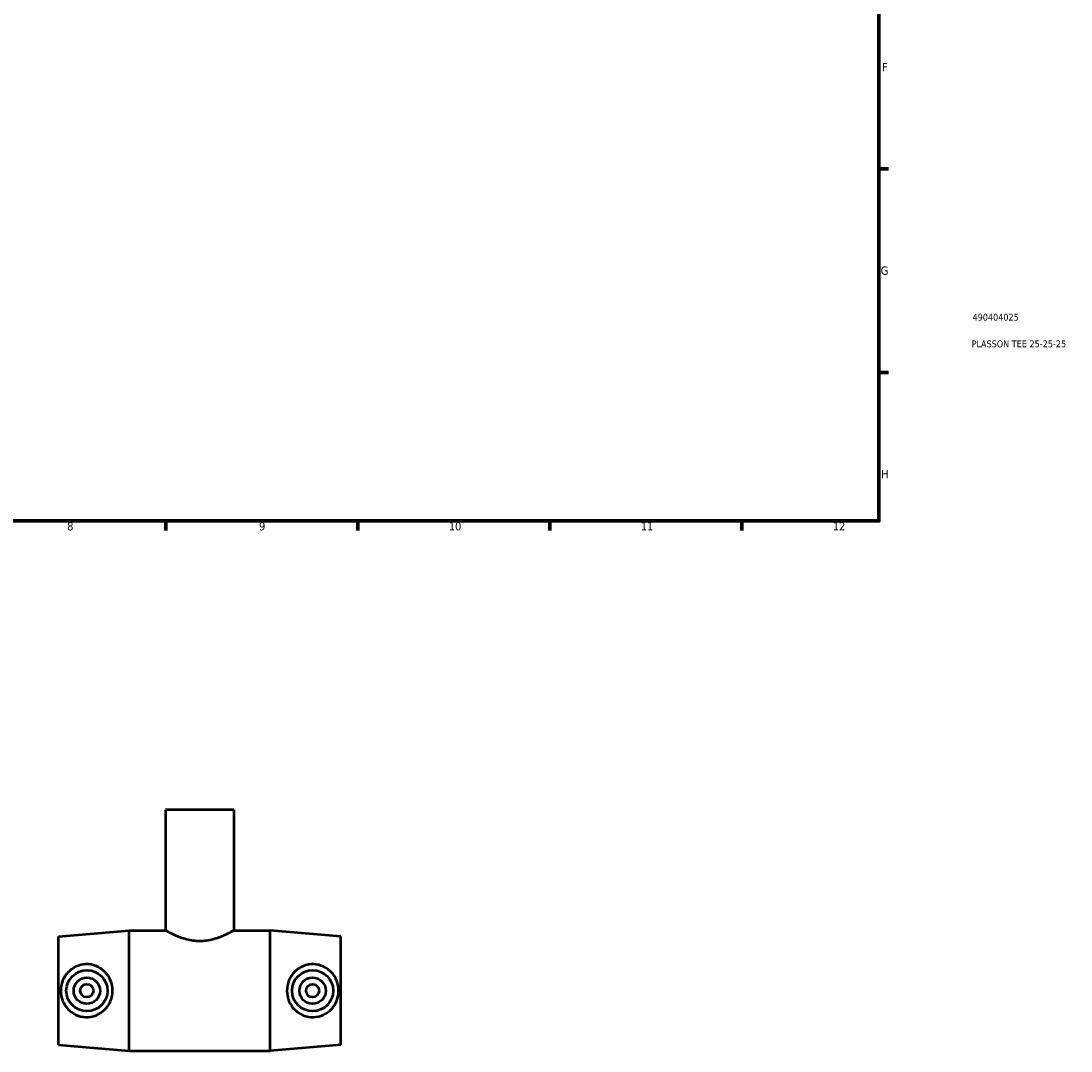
# Model space of a CAD drawing. Header units: millimetres. Extents: x -122 to 1435, y -173 to 1718.
# Tile 2 of 7: x 508 to 891, y -173 to 202. Entities that reach past the tile are written whole.
import ezdxf

# ---------------------------------------------------------------- set-up
doc = ezdxf.new("R2010")
doc.units = ezdxf.units.MM
for name, color, linetype, lineweight in [('Border (ANSI)', 7, 'Continuous', 70), ('Title (ISO)', 7, 'Continuous', 50), ('Visible (ANSI)', 7, 'Continuous', 50)]:
    doc.layers.add(name, color=color, linetype=linetype, lineweight=lineweight)
doc.styles.add('Note Text (ANSI)', font='tahoma.ttf')
doc.styles.add('Note Text (ISO)', font='tahoma.ttf')

# ---------------------------------------------------------------- blocks, each defined once
blk = doc.blocks.new('Borders Default Border')
at = {"layer": 'Border (ANSI)'}
for p, q in [((821, 148.5), (824.45, 148.5)), ((821, 74.25), (824.45, 74.25)), ((560.67, 20), (560.67, 16.55)), ((630.75, 20), (630.75, 16.55)), ((700.83, 20), (700.83, 16.55)), ((770.92, 20), (770.92, 16.55))]:
    blk.add_line(p, q, dxfattribs=at)
at = {"layer": 'Border (ANSI)', "flags": 128}
blk.add_lwpolyline([(20, 20), (20, 574), (821, 574), (821, 20), (20, 20)], dxfattribs=at)
at = {"layer": 'Border (ANSI)', "color": 230, "true_color": 0xff0080, "attachment_point": 7, "style": 'Note Text (ANSI)'}
for s, insert, char_height in [('F', (822.14, 184.1), 3.05), ('G', (821.66, 109.79), 3.05), ('H', (821.81, 35.6), 3.05), ('8', (524.63, 16.48), 3.05), ('9', (594.7, 16.49), 3.05), ('10', (663.96, 16.49), 3.048), ('11', (734.04, 16.55), 3.048), ('12', (804.13, 16.55), 3.048)]:
    blk.add_mtext(s, dxfattribs=dict(at, insert=insert, char_height=char_height))
blk = doc.blocks.new('Title Blocks ISO')
at = {"layer": 'Title (ISO)', "color": 232, "true_color": 0xca0064, "style": 'Note Text (ISO)'}
for tag, p in [('PART_NUMBER_001', (34.16, 73.13)), ('DESCRIPTION_001', (33.84, 63.4))]:
    blk.add_attdef(tag, p, '', height=2.5, dxfattribs=at)

msp = doc.modelspace()

# ---------------------------------------------------------------- linework, layer by layer
at = {"layer": 'Visible (ANSI)'}
for p, q in [((585.531, -85.471), (560.531, -85.471)), ((560.531, -85.471), (560.531, -129.471)), ((585.531, -85.471), (585.531, -129.471)), ((521.531, -131.671), (547.281, -129.471)), ((547.281, -173.471), (547.281, -129.471)), ((547.281, -129.471), (560.531, -129.471)), ((585.531, -129.471), (598.781, -129.471)), ((598.781, -173.471), (598.781, -129.471)), ((624.531, -131.671), (598.781, -129.471)), ((521.531, -171.271), (521.531, -131.671)), ((624.531, -171.271), (624.531, -131.671)), ((521.531, -171.271), (547.281, -173.471)), ((624.531, -171.271), (598.781, -173.471)), ((547.281, -173.471), (598.781, -173.471))]:
    msp.add_line(p, q, dxfattribs=at)
for centre, radius in [((531.831, -151.471), 7.5), ((614.231, -151.471), 7.5), ((531.831, -151.471), 4.8), ((531.831, -151.471), 2.4), ((614.231, -151.471), 4.8), ((614.231, -151.471), 2.4)]:
    msp.add_circle(centre, radius, dxfattribs=at)
for points, knots in [([(585.531, -129.471), (585.531, -129.471), (585.452, -129.516), (585.127, -129.699), (584.88, -129.836), (583.914, -130.355), (582.957, -130.848), (580.778, -131.804), (579.399, -132.337), (577.102, -132.93), (576.298, -133.093), (574.667, -133.312), (573.84, -133.367), (572.223, -133.367), (571.395, -133.312), (569.764, -133.093), (568.961, -132.93), (566.664, -132.337), (565.284, -131.804), (563.106, -130.848), (562.149, -130.355), (561.183, -129.836), (560.936, -129.699), (560.61, -129.516), (560.531, -129.471), (560.531, -129.471)], [1.9355467, 1.9355467, 1.9355467, 1.9355467, 2.1768893, 2.1768893, 2.4182319, 2.4182319, 2.900917, 2.900917, 3.3860053, 3.3860053, 3.6285494, 3.6285494, 3.8710935, 3.8710935, 4.1136376, 4.1136376, 4.3561817, 4.3561817, 4.8412699, 4.8412699, 5.323955, 5.323955, 5.5652976, 5.5652976, 5.8066402, 5.8066402, 5.8066402, 5.8066402]), ([(531.381, -161.127), (530.209, -161.08), (528.973, -160.792), (526.731, -159.75), (525.723, -158.998), (524.138, -157.305), (523.45, -156.242), (522.534, -153.919), (522.307, -152.658), (522.307, -150.285), (522.534, -149.024), (523.45, -146.7), (524.138, -145.637), (525.723, -143.945), (526.731, -143.192), (528.973, -142.151), (530.209, -141.863), (532.662, -141.765), (534, -141.992), (536.431, -142.973), (537.527, -143.725), (539.233, -145.443), (539.971, -146.52), (540.962, -148.91), (541.214, -150.224), (541.214, -152.718), (540.962, -154.033), (539.971, -156.423), (539.233, -157.5), (537.527, -159.218), (536.431, -159.97), (534, -160.95), (532.662, -161.178), (531.381, -161.127)], [0, 0, 0, 0, 0.3530092, 0.3530092, 0.7060183, 0.7060183, 1.06191, 1.06191, 1.4178017, 1.4178017, 1.7736934, 1.7736934, 2.129585, 2.129585, 2.4825942, 2.4825942, 2.8356033, 2.8356033, 3.2211517, 3.2211517, 3.6067001, 3.6067001, 3.9807975, 3.9807975, 4.3548949, 4.3548949, 4.7289924, 4.7289924, 5.1030898, 5.1030898, 5.4886382, 5.4886382, 5.8741865, 5.8741865, 5.8741865, 5.8741865]), ([(614.681, -161.127), (613.4, -161.178), (612.063, -160.95), (609.631, -159.97), (608.535, -159.218), (606.829, -157.5), (606.091, -156.423), (605.1, -154.033), (604.849, -152.718), (604.849, -150.224), (605.1, -148.91), (606.091, -146.52), (606.829, -145.443), (608.535, -143.725), (609.631, -142.973), (612.063, -141.992), (613.4, -141.765), (615.853, -141.863), (617.089, -142.151), (619.331, -143.192), (620.339, -143.945), (621.924, -145.637), (622.612, -146.7), (623.528, -149.024), (623.755, -150.285), (623.755, -152.658), (623.528, -153.919), (622.612, -156.242), (621.924, -157.305), (620.339, -158.998), (619.331, -159.75), (617.089, -160.792), (615.853, -161.08), (614.681, -161.127)], [0, 0, 0, 0, 0.3855484, 0.3855484, 0.7710968, 0.7710968, 1.1451942, 1.1451942, 1.5192916, 1.5192916, 1.893389, 1.893389, 2.2674864, 2.2674864, 2.6530348, 2.6530348, 3.0385832, 3.0385832, 3.3915924, 3.3915924, 3.7446015, 3.7446015, 4.1004932, 4.1004932, 4.4563849, 4.4563849, 4.8122765, 4.8122765, 5.1681682, 5.1681682, 5.5211774, 5.5211774, 5.8741865, 5.8741865, 5.8741865, 5.8741865])]:
    msp.add_open_spline(points, degree=3, knots=knots, dxfattribs=at)

# ---------------------------------------------------------------- block references
msp.add_blockref('Borders Default Border', (0, 0))
msp.add_blockref('Title Blocks ISO', (821, 20)).add_auto_attribs({'PART_NUMBER_001': '490404025', 'DESCRIPTION_001': 'PLASSON TEE 25-25-25'})

doc.saveas('drawing.dxf')
